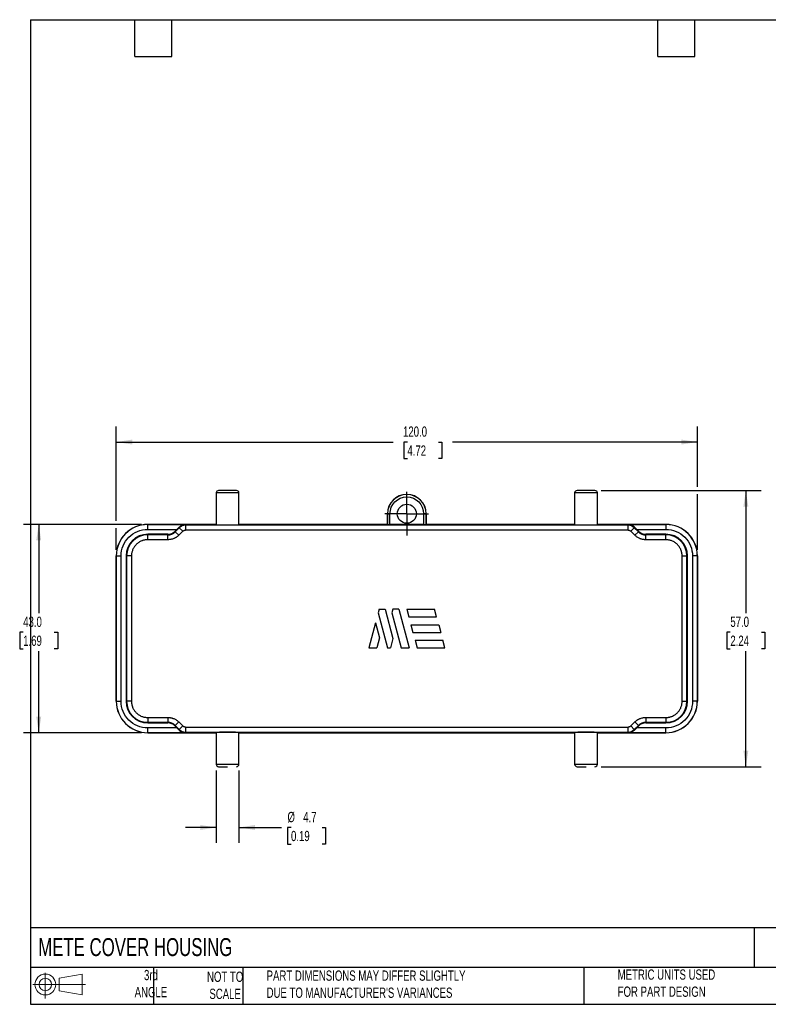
# Model space of a CAD drawing. Header units: millimetres. Extents: x 8 to 546, y 13 to 419.
# Tile 1 of 2: x 8 to 317, y 13 to 419. Entities that reach past the tile are written whole.
import ezdxf

# ---------------------------------------------------------------- set-up
doc = ezdxf.new("R2010")
doc.units = ezdxf.units.MM
doc.header["$LTSCALE"] = 2
doc.linetypes.add('SLD-Center', pattern=[19.05, 15.24, -1.27, 1.27, -1.27])
doc.linetypes.add('SLD-Solid', pattern=[0])
doc.layers.add('CENTER', color=40, linetype='SLD-Center')
doc.layers.add('SLD-DEFPOINTS', color=7, linetype='Continuous')
doc.layers.add('DIMENSIONS', color=140, linetype='SLD-Solid', lineweight=25)
doc.layers.add('TEXT', color=140, linetype='SLD-Solid', lineweight=25)
doc.styles.add('SLDTEXTSTYLE0', font='TXT', dxfattribs={"width": 0.7})
doc.dimstyles.new('SLDDIMSTYLE0', dxfattribs={"dimtxt": 4.316016, "dimasz": 6.604, "dimexe": 0, "dimexo": 0.0625, "dimgap": 1.079004, "dimtad": 0, "dimtih": 1, "dimtoh": 1, "dimlfac": 0.5, "dimrnd": 1e-09, "dimzin": 4, "dimdsep": 46, "dimtxsty": 'SLDTEXTSTYLE0', "dimsah": 1, "dimcen": 0.09, "dimadec": 0, "dimazin": 1, "dimtfac": 1, "dimtofl": 0, "dimtmove": 0, "dimatfit": 3, "dimfxl": 0, "dimfrac": 2, "dimtolj": 1, "dimtzin": 12, "dimarcsym": 0})
doc.dimstyles.new('SLDDIMSTYLE1', dxfattribs={"dimtxt": 4.316016, "dimasz": 6.604, "dimexe": 0, "dimexo": 0.0625, "dimgap": 1.079004, "dimtad": 0, "dimtih": 1, "dimtoh": 1, "dimlfac": 0.5, "dimrnd": 1e-09, "dimzin": 12, "dimdsep": 46, "dimtxsty": 'SLDTEXTSTYLE0', "dimsah": 1, "dimcen": 0.09, "dimadec": 0, "dimazin": 3, "dimtfac": 1, "dimtmove": 0, "dimatfit": 0, "dimfxl": 0, "dimfrac": 2, "dimtolj": 1, "dimtzin": 12, "dimarcsym": 0})

# ---------------------------------------------------------------- blocks, each defined once
blk = doc.blocks.new('Block11')
at = {"color": 7, "linetype": 'SLD-Solid', "lineweight": 18}
for p, q in [((5.18, 10.62), (5.18, 0)), ((10.96, 8.33), (20.35, 10.06)), ((10.96, 3.19), (10.96, 8.33)), ((20.35, 10.06), (20.35, 1.46)), ((0, 5.76), (21.75, 5.76)), ((10.96, 3.19), (20.35, 1.46))]:
    blk.add_line(p, q, dxfattribs=at)
for radius in [4.3, 2.57]:
    blk.add_circle((5.18, 5.76), radius, dxfattribs=at)
blk = doc.blocks.new('Block12')
at = {"layer": 'SLD-DEFPOINTS'}
blk.add_blockref('Block11', (0, 0), dxfattribs=at)
blk = doc.blocks.new('_D')
at = {"layer": 'DIMENSIONS'}
for p, q in [((48.13, 212.3), (48.13, 251.13)), ((288.13, 226.3), (288.13, 251.13)), ((48.13, 244.78), (162.51, 244.78)), ((168.36, 244.78), (166.91, 244.78)), ((166.91, 244.78), (166.91, 237.92)), ((181.18, 244.78), (182.63, 244.78)), ((182.63, 244.78), (182.63, 237.92)), ((288.13, 244.78), (187.03, 244.78)), ((166.91, 237.92), (168.36, 237.92)), ((182.63, 237.92), (181.18, 237.92)), ((288.13, 200.31), (288.13, 223.25)), ((48.13, 200.31), (48.13, 209.25))]:
    blk.add_line(p, q, dxfattribs=at)
for points in [[(48.13, 244.78), (54.74, 243.76), (54.74, 245.79)], [(288.13, 244.78), (281.53, 245.79), (281.53, 243.76)]]:
    blk.add_solid(points, dxfattribs=at)
at = {"layer": 'DIMENSIONS', "char_height": 4.233, "attachment_point": 1, "style": 'SLDTEXTSTYLE0'}
for s, insert in [('120.0', (166.56, 251.2)), ('4.72', (168.36, 243.37))]:
    blk.add_mtext(s, dxfattribs=dict(at, insert=insert))
blk = doc.blocks.new('_D_1')
at = {"layer": 'DIMENSIONS'}
for p, q in [((248.37, 224.77), (314.48, 224.77)), ((308.13, 224.77), (308.13, 174.11)), ((301.72, 166.28), (300.27, 166.28)), ((300.27, 166.28), (300.27, 159.42)), ((314.54, 166.28), (315.99, 166.28)), ((315.99, 166.28), (315.99, 159.42)), ((300.27, 159.42), (301.72, 159.42)), ((315.99, 159.42), (314.54, 159.42)), ((308.13, 110.77), (308.13, 158.46)), ((248.37, 110.77), (314.48, 110.77))]:
    blk.add_line(p, q, dxfattribs=at)
for points in [[(308.13, 224.77), (307.12, 218.17), (309.15, 218.17)], [(308.13, 110.77), (309.15, 117.38), (307.12, 117.38)]]:
    blk.add_solid(points, dxfattribs=at)
at = {"layer": 'DIMENSIONS', "char_height": 4.233, "attachment_point": 1, "style": 'SLDTEXTSTYLE0'}
for s, insert in [('57.0', (301.72, 172.7)), ('2.24', (301.72, 164.88))]:
    blk.add_mtext(s, dxfattribs=dict(at, insert=insert))
blk = doc.blocks.new('_D_2')
at = {"layer": 'DIMENSIONS'}
for p, q in [((89.43, 109.23), (89.43, 79.34)), ((98.83, 109.23), (98.83, 79.34)), ((89.43, 85.69), (76.73, 85.69)), ((98.83, 85.69), (116.44, 85.69)), ((120.31, 85.69), (118.86, 85.69)), ((118.86, 85.69), (118.86, 78.83)), ((133.13, 85.69), (134.58, 85.69)), ((134.58, 85.69), (134.58, 78.83)), ((118.86, 78.83), (120.31, 78.83)), ((134.58, 78.83), (133.13, 78.83))]:
    blk.add_line(p, q, dxfattribs=at)
for points in [[(89.43, 85.69), (82.83, 86.71), (82.83, 84.67)], [(98.83, 85.69), (105.44, 84.67), (105.44, 86.71)]]:
    blk.add_solid(points, dxfattribs=at)
at = {"layer": 'DIMENSIONS', "char_height": 4.233, "attachment_point": 1, "style": 'SLDTEXTSTYLE0'}
for s, insert in [('%%c', (118.85, 92.11)), ('4.7', (125.36, 92.11)), ('0.19', (120.31, 84.29))]:
    blk.add_mtext(s, dxfattribs=dict(at, insert=insert))
blk = doc.blocks.new('_D_3')
at = {"layer": 'DIMENSIONS'}
for p, q in [((58.59, 210.77), (9.78, 210.77)), ((16.13, 210.77), (16.13, 174.11)), ((9.72, 166.28), (8.27, 166.28)), ((8.27, 166.28), (8.27, 159.42)), ((22.54, 166.28), (23.99, 166.28)), ((23.99, 166.28), (23.99, 159.42)), ((8.27, 159.42), (9.72, 159.42)), ((23.99, 159.42), (22.54, 159.42)), ((16.13, 124.77), (16.13, 158.46)), ((58.59, 124.77), (9.78, 124.77))]:
    blk.add_line(p, q, dxfattribs=at)
for points in [[(16.13, 210.77), (15.12, 204.17), (17.15, 204.17)], [(16.13, 124.77), (17.15, 131.38), (15.12, 131.38)]]:
    blk.add_solid(points, dxfattribs=at)
at = {"layer": 'DIMENSIONS', "char_height": 4.233, "attachment_point": 1, "style": 'SLDTEXTSTYLE0'}
for s, insert in [('43.0', (9.72, 172.7)), ('1.69', (9.72, 164.88))]:
    blk.add_mtext(s, dxfattribs=dict(at, insert=insert))
blk = doc.blocks.new('SW_CENTERMARKSYMBOL_0')
at = {"layer": 'CENTER', "color": 0}
for p, q in [((0, 5.08), (0, 9.01)), ((0, 0), (0, 5.08)), ((-5.08, 0), (-9.01, 0)), ((0, 0), (-5.08, 0)), ((0, 0), (0, -5.08)), ((0, 0), (5.08, 0)), ((5.08, 0), (9.01, 0)), ((0, -5.08), (0, -9.01))]:
    blk.add_line(p, q, dxfattribs=at)

msp = doc.modelspace()

# ---------------------------------------------------------------- linework, layer by layer
for p, q in [((89.431, 223.773), (89.431, 210.633)), ((98.831, 223.773), (89.431, 223.773)), ((98.831, 210.633), (98.831, 223.773)), ((237.431, 223.773), (237.431, 210.633)), ((246.831, 223.773), (237.431, 223.773)), ((246.831, 210.633), (246.831, 223.773)), ((160.184, 215.173), (160.131, 215.173)), ((160.131, 215.173), (160.131, 210.773)), ((160.184, 210.72), (160.184, 215.173)), ((160.184, 215.173), (161.184, 215.173)), ((161.184, 210.703), (161.184, 215.173)), ((175.079, 215.173), (175.079, 210.703)), ((176.079, 215.173), (175.079, 215.173)), ((176.079, 215.173), (176.079, 210.72)), ((176.079, 215.173), (176.131, 215.173)), ((176.131, 210.773), (176.131, 215.173)), ((61.131, 210.737), (61.131, 210.773)), ((89.431, 210.773), (61.131, 210.773)), ((61.131, 210.737), (76.788, 210.737)), ((61.131, 208.738), (61.131, 210.737)), ((61.131, 208.738), (73.195, 208.738)), ((73.195, 208.738), (72.352, 207.895)), ((72.352, 207.895), (72.525, 207.722)), ((72.525, 207.722), (74.182, 209.379)), ((73.939, 206.308), (72.525, 207.722)), ((75.596, 207.965), (73.939, 206.308)), ((74.007, 209.554), (74.182, 209.379)), ((75.596, 207.965), (74.182, 209.379)), ((76.788, 210.737), (76.788, 210.458)), ((76.788, 210.458), (76.788, 208.458)), ((259.474, 210.458), (76.788, 210.458)), ((259.474, 208.458), (76.788, 208.458)), ((160.131, 210.773), (98.831, 210.773)), ((160.131, 210.773), (160.184, 210.72)), ((175.079, 210.703), (161.184, 210.703)), ((176.079, 210.72), (176.131, 210.773)), ((237.431, 210.773), (176.131, 210.773)), ((275.131, 210.773), (246.831, 210.773)), ((259.474, 210.458), (259.474, 210.737)), ((259.474, 210.737), (275.131, 210.737)), ((259.474, 208.458), (259.474, 210.458)), ((262.08, 209.379), (260.666, 207.965)), ((262.323, 206.308), (260.666, 207.965)), ((262.08, 209.379), (262.256, 209.554)), ((262.08, 209.379), (263.737, 207.722)), ((262.323, 206.308), (263.737, 207.722)), ((263.91, 207.895), (263.068, 208.738)), ((263.068, 208.738), (275.131, 208.738)), ((263.737, 207.722), (263.91, 207.895)), ((275.131, 210.773), (275.131, 210.737)), ((275.131, 210.737), (275.131, 208.738)), ((61.131, 206.458), (61.131, 206.703)), ((69.474, 206.703), (61.131, 206.703)), ((61.131, 204.458), (61.131, 206.458)), ((69.474, 206.458), (61.131, 206.458)), ((69.474, 204.458), (61.131, 204.458)), ((69.474, 206.458), (69.474, 206.703)), ((69.474, 204.458), (69.474, 206.458)), ((266.788, 206.703), (266.788, 206.458)), ((275.131, 206.703), (266.788, 206.703)), ((275.131, 206.458), (266.788, 206.458)), ((266.788, 204.458), (266.788, 206.458)), ((275.131, 204.458), (266.788, 204.458)), ((275.131, 206.458), (275.131, 206.703)), ((275.131, 204.458), (275.131, 206.458)), ((48.131, 197.773), (48.131, 137.773)), ((48.167, 197.773), (48.131, 197.773)), ((48.167, 137.773), (48.167, 197.773)), ((48.167, 197.773), (50.167, 197.773)), ((50.167, 137.773), (50.167, 197.773)), ((52.201, 197.773), (52.201, 137.773)), ((52.446, 197.773), (52.201, 197.773)), ((52.446, 197.773), (52.446, 137.773)), ((54.446, 197.773), (52.446, 197.773)), ((54.446, 197.773), (54.446, 137.773)), ((281.817, 137.773), (281.817, 197.773)), ((281.817, 197.773), (283.816, 197.773)), ((283.816, 137.773), (283.816, 197.773)), ((283.816, 197.773), (284.061, 197.773)), ((284.061, 137.773), (284.061, 197.773)), ((286.096, 197.773), (286.096, 137.773)), ((288.096, 197.773), (286.096, 197.773)), ((288.096, 197.773), (288.096, 137.773)), ((288.096, 197.773), (288.131, 197.773)), ((288.131, 137.773), (288.131, 197.773)), ((156.666, 175.773), (156.252, 174.225)), ((156.666, 175.773), (159.15, 175.773)), ((159.15, 175.773), (162.386, 163.696)), ((162.309, 175.773), (161.894, 174.225)), ((164.792, 175.773), (162.309, 175.773)), ((164.792, 175.773), (169.079, 159.773)), ((168.105, 175.773), (179.596, 175.773)), ((168.105, 175.773), (168.962, 172.573)), ((180.454, 172.573), (179.596, 175.773)), ((156.252, 174.225), (160.124, 159.773)), ((161.894, 174.225), (165.766, 159.773)), ((168.962, 172.573), (180.454, 172.573)), ((155.164, 170.168), (152.379, 159.773)), ((155.164, 170.168), (156.821, 163.986)), ((169.82, 169.373), (170.677, 166.173)), ((169.82, 169.373), (181.311, 169.373)), ((181.311, 169.373), (182.169, 166.173)), ((156.821, 163.986), (155.692, 159.773)), ((162.386, 163.696), (161.334, 159.773)), ((170.677, 166.173), (182.169, 166.173)), ((171.535, 162.973), (183.026, 162.973)), ((171.535, 162.973), (172.392, 159.773)), ((183.884, 159.773), (183.026, 162.973)), ((152.379, 159.773), (155.692, 159.773)), ((160.124, 159.773), (161.334, 159.773)), ((165.766, 159.773), (169.079, 159.773)), ((172.392, 159.773), (183.884, 159.773)), ((48.167, 137.773), (48.131, 137.773)), ((48.167, 137.773), (50.167, 137.773)), ((52.446, 137.773), (52.201, 137.773)), ((54.446, 137.773), (52.446, 137.773)), ((281.817, 137.773), (283.816, 137.773)), ((283.816, 137.773), (284.061, 137.773)), ((288.096, 137.773), (286.096, 137.773)), ((288.096, 137.773), (288.131, 137.773)), ((61.131, 131.087), (69.474, 131.087)), ((61.131, 131.087), (61.131, 129.088)), ((69.474, 131.087), (69.474, 129.088)), ((266.788, 131.087), (275.131, 131.087)), ((266.788, 131.087), (266.788, 129.088)), ((275.131, 131.087), (275.131, 129.088)), ((61.131, 129.088), (69.474, 129.088)), ((61.131, 129.088), (61.131, 128.843)), ((61.131, 128.843), (69.474, 128.843)), ((73.195, 126.808), (61.131, 126.808)), ((61.131, 124.808), (61.131, 126.808)), ((69.474, 128.843), (69.474, 129.088)), ((72.525, 127.824), (72.352, 127.651)), ((72.352, 127.651), (73.195, 126.808)), ((73.939, 129.238), (72.525, 127.824)), ((74.182, 126.167), (72.525, 127.824)), ((73.939, 129.238), (75.596, 127.581)), ((74.182, 126.167), (74.007, 125.992)), ((74.182, 126.167), (75.596, 127.581)), ((76.788, 127.087), (259.474, 127.087)), ((76.788, 127.087), (76.788, 125.088)), ((259.474, 125.088), (259.474, 127.087)), ((260.666, 127.581), (262.323, 129.238)), ((260.666, 127.581), (262.08, 126.167)), ((263.737, 127.824), (262.08, 126.167)), ((262.256, 125.992), (262.08, 126.167)), ((262.323, 129.238), (263.737, 127.824)), ((263.068, 126.808), (263.91, 127.651)), ((275.131, 126.808), (263.068, 126.808)), ((263.91, 127.651), (263.737, 127.824)), ((266.788, 129.088), (275.131, 129.088)), ((266.788, 129.088), (266.788, 128.843)), ((266.788, 128.843), (275.131, 128.843)), ((275.131, 129.088), (275.131, 128.843)), ((275.131, 124.808), (275.131, 126.808)), ((76.788, 124.808), (61.131, 124.808)), ((61.131, 124.773), (61.131, 124.808)), ((61.131, 124.773), (89.431, 124.773)), ((76.788, 125.088), (259.474, 125.088)), ((76.788, 125.088), (76.788, 124.808)), ((89.431, 124.913), (89.431, 111.773)), ((98.831, 111.773), (98.831, 124.913)), ((98.831, 124.773), (237.431, 124.773)), ((237.431, 124.913), (237.431, 111.773)), ((246.831, 111.773), (246.831, 124.913)), ((246.831, 124.773), (275.131, 124.773)), ((259.474, 124.808), (259.474, 125.088)), ((275.131, 124.808), (259.474, 124.808)), ((275.131, 124.808), (275.131, 124.773)), ((89.431, 111.773), (94.131, 111.773)), ((90.431, 110.773), (94.131, 110.773)), ((94.131, 111.773), (98.831, 111.773)), ((237.431, 111.773), (242.131, 111.773)), ((238.431, 110.773), (242.131, 110.773)), ((242.131, 111.773), (246.831, 111.773))]:
    msp.add_line(p, q)
msp.add_circle((168.131, 215.173), 3.93)
for centre, radius, start, end in [((90.431, 223.773), 1, 90, 180), ((97.831, 223.773), 1, 0, 90), ((238.431, 223.773), 1, 90, 180), ((245.831, 223.773), 1, 0, 90), ((168.131, 215.173), 8, 0, 180), ((168.131, 215.173), 7.947, 0, 180), ((61.131, 197.773), 13, 90, 180), ((61.131, 197.773), 12.964, 90, 180), ((69.474, 210.773), 4.07, 270, 315), ((69.474, 210.773), 4.315, 270, 315), ((76.788, 206.773), 3.685, 90, 135), ((259.474, 206.773), 3.685, 45, 90), ((266.788, 210.773), 4.315, 225, 270), ((266.788, 210.773), 4.07, 225, 270), ((275.131, 197.773), 13, 0, 90), ((275.131, 197.773), 12.964, 0, 90), ((61.131, 197.773), 8.93, 90, 180), ((61.131, 197.773), 8.685, 90, 180), ((275.131, 197.773), 8.93, 0, 90), ((275.131, 197.773), 8.685, 0, 90), ((61.131, 137.773), 13, 180, 270), ((61.131, 137.773), 12.964, 180, 270), ((61.131, 137.773), 8.93, 180, 270), ((61.131, 137.773), 8.685, 180, 270), ((275.131, 137.773), 8.685, 270, 0), ((275.131, 137.773), 8.93, 270, 0), ((275.131, 137.773), 12.964, 270, 0), ((275.131, 137.773), 13, 270, 0), ((69.474, 124.773), 4.315, 45, 90), ((69.474, 124.773), 4.07, 45, 90), ((76.788, 128.773), 3.685, 225, 270), ((259.474, 128.773), 3.685, 270, 315), ((266.788, 124.773), 4.315, 90, 135), ((266.788, 124.773), 4.07, 90, 135), ((90.431, 111.773), 1, 180, 270), ((97.831, 111.773), 1, 270, 0), ((238.431, 111.773), 1, 180, 270), ((245.831, 111.773), 1, 270, 0)]:
    msp.add_arc(centre, radius, start, end)
for centre, major_axis, ratio, start_param, end_param in [((73.145, 208.738), (2, 2), 0.0123407, 4.7247328, 5.1452263), ((94.131, 210.633), (4.7, 0), 0.0174551, 3.1415927, 4.712389), ((94.131, 210.633), (4.7, 0), 0.0174551, 4.712389, 6.2831853), ((161.184, 210.721), (1, 0), 0.0174551, 3.1590459, 4.712389), ((175.079, 210.721), (1, 0), 0.0174551, 4.712389, 6.265732), ((242.131, 210.633), (4.7, 0), 0.0174551, 3.1415927, 4.712389), ((242.131, 210.633), (4.7, 0), 0.0174551, 4.712389, 6.2831853), ((263.117, 208.738), (2, -2), 0.0123407, 4.2795517, 4.7000451), ((73.145, 126.808), (2, -2), 0.0123407, 1.137959, 1.5584525), ((263.117, 126.808), (2, 2), 0.0123407, 1.5831402, 2.0036336), ((94.131, 124.913), (4.7, 0), 0.0174551, 1.5707963, 3.1415927), ((94.131, 124.913), (4.7, 0), 0.0174551, 0, 1.5707963), ((242.131, 124.913), (4.7, 0), 0.0174551, 1.5707963, 3.1415927), ((242.131, 124.913), (4.7, 0), 0.0174551, 0, 1.5707963)]:
    msp.add_ellipse(centre, major_axis=major_axis, ratio=ratio, start_param=start_param, end_param=end_param)
for points, knots in [([(97.831, 224.773), (97.831, 224.773), (96.173, 224.773), (92.089, 224.773), (90.431, 224.773), (90.431, 224.773)], [0, 0, 0, 0, 0.5, 0.5, 1, 1, 1, 1]), ([(245.831, 224.773), (245.831, 224.773), (244.173, 224.773), (240.089, 224.773), (238.431, 224.773), (238.431, 224.773)], [0, 0, 0, 0, 0.5, 0.5, 1, 1, 1, 1]), ([(161.184, 215.173), (161.184, 219.007), (164.297, 222.12), (171.966, 222.12), (175.079, 219.007), (175.079, 215.173)], [0, 0, 0, 0, 0.5, 0.5, 1, 1, 1, 1]), ([(50.167, 197.773), (50.167, 200.681), (51.322, 203.47), (55.434, 207.582), (58.223, 208.738), (61.131, 208.738)], [0, 0, 0, 0, 0.5, 0.5, 1, 1, 1, 1]), ([(74.007, 209.554), (74.208, 209.757), (74.426, 209.934), (74.873, 210.228), (75.104, 210.348), (75.579, 210.542), (75.818, 210.612), (76.3, 210.709), (76.546, 210.734), (76.788, 210.737)], [0, 0, 0, 0, 0.25, 0.25, 0.5, 0.5, 0.75, 0.75, 1, 1, 1, 1]), ([(75.596, 207.965), (75.637, 208.003), (75.717, 208.079), (75.895, 208.21), (76.14, 208.34), (76.405, 208.42), (76.623, 208.454), (76.733, 208.457), (76.788, 208.458)], [0, 0, 0, 0, 0.1254346, 0.2508883, 0.500024, 0.7505969, 0.8753007, 1, 1, 1, 1]), ([(262.256, 209.554), (262.055, 209.757), (261.836, 209.934), (261.39, 210.228), (261.159, 210.348), (260.684, 210.542), (260.445, 210.612), (259.963, 210.709), (259.716, 210.734), (259.474, 210.737)], [0, 0, 0, 0, 0.25, 0.25, 0.5, 0.5, 0.75, 0.75, 1, 1, 1, 1]), ([(259.474, 208.458), (259.53, 208.457), (259.64, 208.454), (259.859, 208.421), (260.124, 208.34), (260.368, 208.209), (260.546, 208.078), (260.626, 208.003), (260.666, 207.965)], [0, 0, 0, 0, 0.1254346, 0.2508883, 0.500024, 0.7505969, 0.8753007, 1, 1, 1, 1]), ([(275.131, 208.738), (278.039, 208.738), (280.828, 207.582), (284.941, 203.47), (286.096, 200.681), (286.096, 197.773)], [0, 0, 0, 0, 0.5, 0.5, 1, 1, 1, 1]), ([(61.131, 204.458), (61.01, 204.457), (60.77, 204.453), (60.41, 204.423), (60.055, 204.375), (59.703, 204.308), (59.354, 204.222), (59.009, 204.116), (58.356, 203.878), (57.434, 203.402), (56.372, 202.532), (55.502, 201.471), (54.986, 200.468), (54.701, 199.64), (54.554, 199.028), (54.462, 198.404), (54.451, 197.984), (54.446, 197.773)], [0, 0, 0, 0, 0.0345521, 0.0688574, 0.1030156, 0.1371272, 0.1712935, 0.2056152, 0.2401915, 0.3700591, 0.5000288, 0.6298964, 0.7598661, 0.8201512, 0.8799082, 0.9396778, 1, 1, 1, 1]), ([(73.939, 206.308), (73.854, 206.225), (73.684, 206.06), (73.412, 205.832), (73.13, 205.619), (72.837, 205.423), (72.533, 205.244), (72.218, 205.081), (71.811, 204.9), (71.31, 204.719), (70.709, 204.569), (70.096, 204.475), (69.682, 204.464), (69.474, 204.458)], [0, 0, 0, 0, 0.0719795, 0.1434008, 0.2144886, 0.2854709, 0.3565765, 0.4280331, 0.500065, 0.6256196, 0.7499787, 0.8743648, 1, 1, 1, 1]), ([(266.788, 204.458), (266.669, 204.46), (266.432, 204.464), (266.079, 204.494), (265.729, 204.543), (265.383, 204.612), (265.041, 204.701), (264.703, 204.809), (264.288, 204.968), (263.805, 205.195), (263.274, 205.513), (262.774, 205.881), (262.474, 206.165), (262.323, 206.308)], [0, 0, 0, 0, 0.0719795, 0.1434008, 0.2144886, 0.2854709, 0.3565765, 0.4280331, 0.500065, 0.6256196, 0.7499787, 0.8743648, 1, 1, 1, 1]), ([(281.817, 197.773), (281.815, 197.894), (281.811, 198.135), (281.782, 198.494), (281.734, 198.85), (281.667, 199.202), (281.58, 199.55), (281.475, 199.895), (281.236, 200.548), (280.761, 201.471), (279.891, 202.532), (278.829, 203.402), (277.826, 203.919), (276.999, 204.204), (276.386, 204.35), (275.763, 204.442), (275.342, 204.453), (275.131, 204.458)], [0, 0, 0, 0, 0.0345521, 0.0688574, 0.1030156, 0.1371272, 0.1712935, 0.2056152, 0.2401915, 0.3700591, 0.5000288, 0.6298964, 0.7598661, 0.8201512, 0.8799082, 0.9396778, 1, 1, 1, 1]), ([(61.131, 126.808), (58.223, 126.808), (55.434, 127.963), (51.322, 132.076), (50.167, 134.865), (50.167, 137.773)], [0, 0, 0, 0, 0.5, 0.5, 1, 1, 1, 1]), ([(54.446, 137.773), (54.448, 137.652), (54.451, 137.411), (54.481, 137.052), (54.529, 136.696), (54.596, 136.344), (54.682, 135.996), (54.788, 135.651), (55.027, 134.998), (55.502, 134.075), (56.372, 133.014), (57.433, 132.144), (58.436, 131.627), (59.264, 131.342), (59.876, 131.196), (60.5, 131.104), (60.92, 131.093), (61.131, 131.087)], [0, 0, 0, 0, 0.03455206, 0.06885744, 0.10301558, 0.13712723, 0.17129354, 0.20561518, 0.24019147, 0.37005906, 0.50002876, 0.62989639, 0.75986615, 0.8201512, 0.87990823, 0.93967776, 1, 1, 1, 1]), ([(275.131, 131.087), (275.252, 131.089), (275.493, 131.093), (275.852, 131.123), (276.208, 131.17), (276.56, 131.238), (276.909, 131.324), (277.253, 131.429), (277.906, 131.668), (278.829, 132.144), (279.89, 133.013), (280.76, 134.075), (281.277, 135.078), (281.562, 135.906), (281.709, 136.518), (281.8, 137.142), (281.811, 137.562), (281.817, 137.773)], [0, 0, 0, 0, 0.0345521, 0.0688574, 0.1030156, 0.1371272, 0.1712935, 0.2056152, 0.2401915, 0.3700591, 0.5000288, 0.6298964, 0.7598661, 0.8201512, 0.8799082, 0.9396778, 1, 1, 1, 1]), ([(286.096, 137.773), (286.096, 134.865), (284.941, 132.076), (280.828, 127.963), (278.039, 126.808), (275.131, 126.808)], [0, 0, 0, 0, 0.5, 0.5, 1, 1, 1, 1]), ([(69.474, 131.087), (69.593, 131.086), (69.83, 131.082), (70.184, 131.051), (70.534, 131.002), (70.879, 130.934), (71.221, 130.845), (71.559, 130.737), (71.975, 130.578), (72.457, 130.351), (72.988, 130.032), (73.488, 129.665), (73.789, 129.381), (73.939, 129.238)], [0, 0, 0, 0, 0.0719795, 0.1434008, 0.2144886, 0.2854709, 0.3565765, 0.4280331, 0.500065, 0.6256196, 0.7499787, 0.8743648, 1, 1, 1, 1]), ([(262.323, 129.238), (262.409, 129.321), (262.579, 129.486), (262.85, 129.714), (263.132, 129.927), (263.425, 130.123), (263.73, 130.302), (264.045, 130.464), (264.451, 130.646), (264.953, 130.826), (265.554, 130.977), (266.167, 131.07), (266.58, 131.082), (266.788, 131.087)], [0, 0, 0, 0, 0.0719795, 0.1434008, 0.2144886, 0.2854709, 0.3565765, 0.4280331, 0.500065, 0.6256196, 0.7499787, 0.8743648, 1, 1, 1, 1]), ([(74.007, 125.992), (74.208, 125.789), (74.426, 125.612), (74.873, 125.318), (75.104, 125.197), (75.579, 125.004), (75.818, 124.933), (76.3, 124.837), (76.546, 124.811), (76.788, 124.808)], [0, 0, 0, 0, 0.25, 0.25, 0.5, 0.5, 0.75, 0.75, 1, 1, 1, 1]), ([(76.788, 127.087), (76.733, 127.089), (76.622, 127.092), (76.404, 127.125), (76.138, 127.206), (75.894, 127.337), (75.716, 127.468), (75.636, 127.543), (75.596, 127.581)], [0, 0, 0, 0, 0.1254346, 0.2508883, 0.500024, 0.7505969, 0.8753007, 1, 1, 1, 1]), ([(260.666, 127.581), (260.626, 127.543), (260.546, 127.467), (260.368, 127.336), (260.123, 127.205), (259.858, 127.125), (259.639, 127.092), (259.529, 127.089), (259.474, 127.087)], [0, 0, 0, 0, 0.1254346, 0.2508883, 0.500024, 0.7505969, 0.8753007, 1, 1, 1, 1]), ([(262.256, 125.992), (262.055, 125.789), (261.836, 125.612), (261.39, 125.318), (261.159, 125.197), (260.684, 125.004), (260.445, 124.933), (259.963, 124.837), (259.716, 124.811), (259.474, 124.808)], [0, 0, 0, 0, 0.25, 0.25, 0.5, 0.5, 0.75, 0.75, 1, 1, 1, 1])]:
    msp.add_open_spline(points, degree=3, knots=knots)
at = {"layer": 'TEXT'}
for p, q in [((12.7, 419.1), (546.1, 419.1)), ((12.7, 419.1), (12.7, 12.7)), ((55.88, 403.86), (55.88, 419.1)), ((71.12, 403.86), (71.12, 419.1)), ((271.78, 403.86), (271.78, 419.1)), ((287.02, 403.86), (287.02, 419.1)), ((55.88, 403.86), (71.12, 403.86)), ((271.78, 403.86), (287.02, 403.86)), ((546.1, 44.252), (12.7, 44.252)), ((311.518, 44.252), (311.518, 27.94)), ((546.1, 27.94), (12.7, 27.94)), ((63.5, 27.94), (63.5, 12.7)), ((100.423, 27.94), (100.423, 12.7)), ((241.293, 27.94), (241.293, 12.7)), ((12.7, 12.7), (546.1, 12.7))]:
    msp.add_line(p, q, dxfattribs=at)

# ---------------------------------------------------------------- block references
at = {"layer": 'CENTER'}
msp.add_blockref('SW_CENTERMARKSYMBOL_0', (168.131, 215.173), dxfattribs=at)
at = {"layer": 'SLD-DEFPOINTS'}
msp.add_blockref('Block12', (13.676, 15.108), dxfattribs=at)

# ---------------------------------------------------------------- texts
at = {"layer": 'TEXT', "style": 'SLDTEXTSTYLE0'}
for s, insert, char_height, attachment_point in [('METE COVER HOUSING', (15.931, 40.022), 7.40833, 1), ('3rd^JANGLE', (62.466, 26.897), 4.2333, 2), ('NOT TO^JSCALE', (93.112, 26.192), 4.23333, 2), ("PART DIMENSIONS MAY DIFFER SLIGHTLY ^JDUE TO MANUFACTURER'S VARIANCES", (110.239, 26.661), 4.23333, 1), ('METRIC UNITS USED ^JFOR PART DESIGN', (255.209, 27.091), 4.23333, 1)]:
    msp.add_mtext(s, dxfattribs=dict(at, insert=insert, char_height=char_height, attachment_point=attachment_point))

# ---------------------------------------------------------------- dimensions: what is measured, and where the dimension line sits
at = {"layer": 'DIMENSIONS'}
dim = msp.add_linear_dim(base=(48.131, 244.777), p1=(288.131, 197.773), p2=(48.131, 197.773), dimstyle='SLDDIMSTYLE0', dxfattribs=at)
dim.commit()
dim.dimension.update_dxf_attribs({"geometry": '_D', "text_midpoint": (174.771, 244.777), "dimtype": 160})
for base, p1, p2, picture, middle in [((308.131, 110.773), (245.831, 224.773), (245.831, 110.773), '_D_1', (308.131, 166.281)), ((16.131, 210.773), (61.131, 124.773), (61.131, 210.773), '_D_3', (16.131, 166.281))]:
    dim = msp.add_linear_dim(base=base, p1=p1, p2=p2, angle=90, dimstyle='SLDDIMSTYLE0', dxfattribs=at)
    dim.commit()
    dim.dimension.update_dxf_attribs({"geometry": picture, "text_midpoint": middle, "dimtype": 160})
dim = msp.add_linear_dim(base=(89.431, 85.691), p1=(98.831, 111.773), p2=(89.431, 111.773), text='%%c<>', dimstyle='SLDDIMSTYLE1', dxfattribs=at)
dim.commit()
dim.dimension.update_dxf_attribs({"geometry": '_D_2', "text_midpoint": (126.722, 85.691), "dimtype": 160})

doc.saveas('drawing.dxf')
